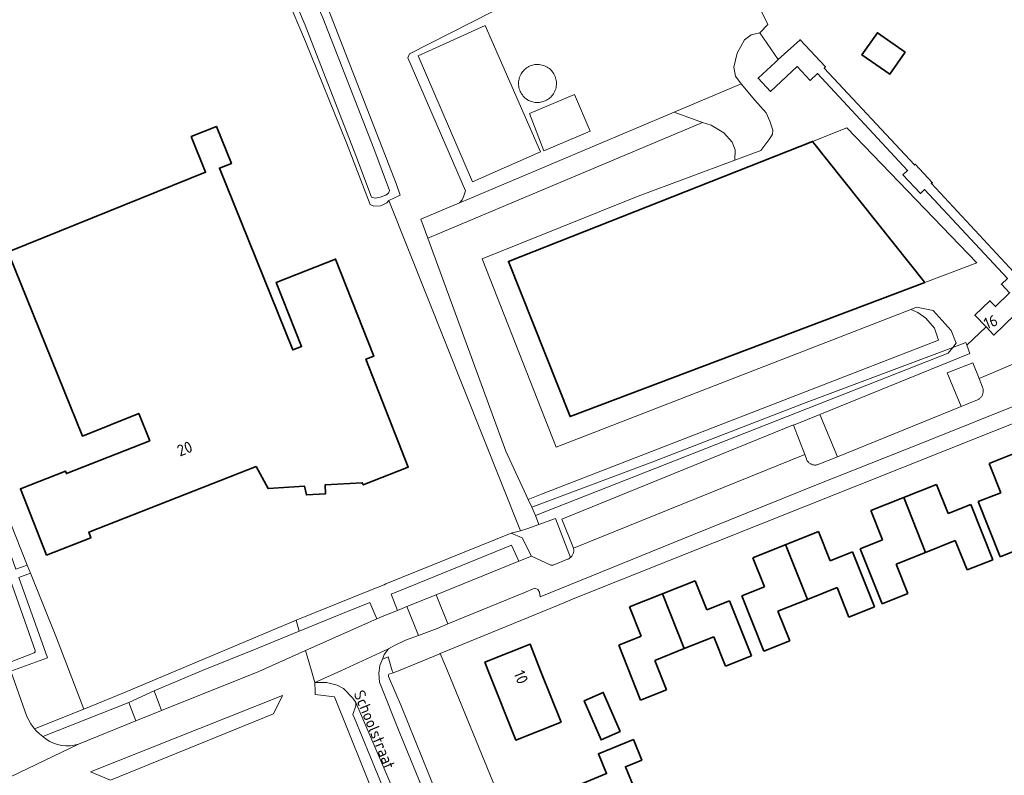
# Model space of a CAD drawing. Header units: metres. Extents: x 244832 to 245816, y 594581 to 595225.
# Tile 14 of 34: x 245147 to 245302, y 594984 to 595103. Entities that reach past the tile are written whole.
import ezdxf
from ezdxf.enums import TextEntityAlignment as Align

# ---------------------------------------------------------------- set-up
doc = ezdxf.new("R2010")
doc.units = ezdxf.units.M
for name, color, linetype, lineweight in [('B-XX-GR-GROENVOORZIENING-GV', 80, 'Continuous', 18), ('B-XX-OG-BEBOUWING-GV', 7, 'Continuous', 35), ('B-XX-OG-BEBOUWING-T18', 10, 'Continuous', 18), ('B-XX-OG-BEBOUWING_BASSIN-GV', 7, 'Continuous', 35), ('B-XX-OG-TERREIN_ERF-GV', 7, 'Continuous', 18), ('B-XX-OG-TOPOGRAFIE-T18', 10, 'Continuous', 18), ('B-XX-OG-WATER-GV', 130, 'Continuous', 18), ('B-XX-OG-WATER_SLOOT-GV', 120, 'Continuous', 18), ('B-XX-VH-ONVERHARD-GV', 252, 'Continuous', 18), ('B-XX-VH-VERHARDING_GESLOTEN-GV', 252, 'Continuous', 18), ('B-XX-VH-VERHARDING_OPEN-GV', 252, 'Continuous', 18), ('N-WE-KG-NIEUWE_BOUWEN-G', 7, 'Continuous', 35)]:
    doc.layers.add(name, color=color, linetype=linetype, lineweight=lineweight)
doc.styles.add('NLCS-ISO-M-T18', font='NLCS-ISO.ttf', dxfattribs={"height": 1.8})

msp = doc.modelspace()

# ---------------------------------------------------------------- linework, layer by layer
at = {"layer": 'B-XX-GR-GROENVOORZIENING-GV', "color": 252}
for points in [[(245221.45, 595103.84), (245208.45, 595097.23), (245208.17, 595096.6), (245217.26, 595075.61), (245216.92, 595074.69), (245216.75, 595074.24), (245216.31, 595073.72), (245217.81, 595074.36), (245250.12, 595088.02), (245260.71, 595092.5), (245259.81, 595093.69), (245259.51, 595095.11), (245260.07, 595097.31), (245261.23, 595099.43), (245262.24, 595100.21), (245263.63, 595100.55), (245264.88, 595101.86), (245262.33, 595107.08)], [(245195.25, 595105.25), (245206.32, 595076.78), (245206.94, 595074.93), (245205.16, 595074.1), (245225.93, 595022.03), (245226.92, 595022.35), (245228.82, 595023.05), (245228.29, 595024.49), (245227.69, 595025.78), (245227.12, 595027.01), (245223.63, 595034.58), (245211.3, 595068.19), (245210.22, 595071.15), (245216.31, 595073.72), (245216.75, 595074.24), (245216.92, 595074.69), (245217.26, 595075.61), (245208.17, 595096.6), (245208.45, 595097.23), (245221.45, 595103.84)]]:
    msp.add_lwpolyline(points, dxfattribs=at)
for points in [[(245209.78, 595096.91), (245220.36, 595101.68), (245229.05, 595081.79), (245218.37, 595077.05)], [(245228.42, 595095.55), (245228.64, 595095.55), (245228.86, 595095.54), (245229.08, 595095.51), (245229.29, 595095.46), (245229.5, 595095.41), (245229.71, 595095.33), (245229.91, 595095.24), (245230.1, 595095.14), (245230.29, 595095.02), (245230.46, 595094.89), (245230.63, 595094.74), (245230.78, 595094.59), (245230.93, 595094.42), (245231.06, 595094.24), (245231.17, 595094.06), (245231.28, 595093.87), (245231.37, 595093.67), (245231.44, 595093.46), (245231.5, 595093.25), (245231.54, 595093.03), (245231.57, 595092.82), (245231.58, 595092.6), (245231.58, 595092.38), (245231.56, 595092.16), (245231.52, 595091.94), (245231.47, 595091.73), (245231.4, 595091.52), (245231.32, 595091.32), (245231.23, 595091.12), (245231.11, 595090.93), (245230.99, 595090.75), (245230.85, 595090.58), (245230.7, 595090.42), (245230.54, 595090.27), (245230.37, 595090.13), (245230.19, 595090.01), (245230, 595089.9), (245229.81, 595089.8), (245228.9, 595089.56), (245228.68, 595089.55), (245228.46, 595089.55), (245228.24, 595089.57), (245228.02, 595089.6), (245227.81, 595089.65), (245227.6, 595089.72), (245227.4, 595089.8), (245227.2, 595089.89), (245227.01, 595090), (245226.83, 595090.12), (245226.66, 595090.26), (245226.49, 595090.41), (245226.35, 595090.57), (245226.21, 595090.74), (245226.08, 595090.92), (245225.97, 595091.11), (245225.87, 595091.3), (245225.79, 595091.5), (245225.72, 595091.71), (245225.66, 595091.93), (245225.63, 595092.14), (245225.61, 595092.36), (245225.6, 595092.58), (245225.61, 595092.8), (245225.64, 595093.02), (245225.68, 595093.23), (245225.73, 595093.44), (245225.81, 595093.65), (245225.89, 595093.85), (245226, 595094.05), (245226.11, 595094.23), (245226.24, 595094.41), (245226.38, 595094.57), (245226.54, 595094.73), (245226.7, 595094.88), (245226.88, 595095.01), (245227.06, 595095.13), (245227.25, 595095.23), (245227.45, 595095.33), (245227.66, 595095.4), (245227.87, 595095.46), (245227.99, 595095.49), (245228.2, 595095.53)], [(245262.84, 595089.9), (245260.71, 595092.5), (245250.12, 595088.02), (245254.58, 595086.38), (245255.95, 595085.97), (245257.94, 595084.8), (245259.25, 595083.28), (245259.73, 595082.08), (245259.7, 595080.46), (245263.81, 595081.99), (245265.22, 595083.89), (245265.64, 595084.55), (245265.65, 595085.21), (245265.18, 595086.59), (245264.65, 595087.92)], [(245227.35, 595087.84), (245234.4, 595090.8), (245236.87, 595085.05), (245229.57, 595081.92)], [(245254.58, 595086.38), (245250.12, 595088.02), (245217.81, 595074.36), (245216.31, 595073.72), (245210.22, 595071.15), (245211.3, 595068.19), (245213.57, 595069.13)], [(245255.95, 595085.97), (245254.58, 595086.38), (245213.57, 595069.13), (245211.3, 595068.19), (245223.63, 595034.58), (245227.12, 595027.01), (245229.23, 595027.82), (245291.79, 595052.11), (245291.79, 595052.11), (245291.79, 595052.11), (245291.15, 595054.01), (245289.79, 595055.59), (245288.53, 595056.48), (245287.4, 595056.94), (245231.55, 595035.22), (245219.88, 595064.94), (245244.45, 595074.8), (245259.7, 595080.46), (245259.73, 595082.08), (245259.25, 595083.28), (245257.94, 595084.8)], [(245290.96, 595056.75), (245288.3, 595057.29), (245287.4, 595056.94), (245288.53, 595056.48), (245289.79, 595055.59), (245291.15, 595054.01), (245291.79, 595052.11), (245291.79, 595052.11), (245291.79, 595052.11), (245229.23, 595027.82), (245227.12, 595027.01), (245227.69, 595025.78), (245246.77, 595032.94), (245270.53, 595042.13), (245294.04, 595050.96), (245294.57, 595051.62), (245293.75, 595053.63)], [(245293.28, 595050.03), (245294.04, 595050.96), (245270.53, 595042.13), (245246.77, 595032.94), (245227.69, 595025.78), (245228.29, 595024.49)], [(245298.18, 595046.07), (245297.18, 595048.55), (245293.17, 595046.93), (245295.36, 595041.65), (245297.91, 595042.7), (245298.01, 595042.75), (245298.11, 595042.8), (245298.2, 595042.86), (245298.29, 595042.93), (245298.37, 595043), (245298.45, 595043.08), (245298.52, 595043.16), (245298.58, 595043.25), (245298.64, 595043.35), (245298.69, 595043.44), (245298.73, 595043.55), (245298.77, 595043.65), (245298.79, 595043.76), (245298.81, 595043.86), (245298.83, 595043.97), (245298.83, 595044.08), (245298.83, 595044.19), (245298.82, 595044.3), (245298.8, 595044.41), (245298.77, 595044.52), (245298.73, 595044.62), (245298.71, 595044.67)], [(245275.85, 595033.7), (245273.1, 595040.37), (245268.94, 595038.71), (245270.71, 595034.09), (245270.96, 595033.39), (245271, 595033.29), (245271.05, 595033.19), (245271.1, 595033.1), (245271.16, 595033.01), (245271.22, 595032.93), (245271.3, 595032.85), (245271.37, 595032.77), (245271.46, 595032.7), (245271.54, 595032.64), (245271.64, 595032.59), (245271.73, 595032.54), (245271.83, 595032.5), (245271.93, 595032.47), (245272.04, 595032.44), (245272.14, 595032.43), (245272.25, 595032.42), (245272.36, 595032.41), (245272.46, 595032.42), (245272.57, 595032.44), (245272.67, 595032.46), (245272.78, 595032.49), (245272.88, 595032.53), (245272.92, 595032.55)], [(245142.11, 595031.9), (245140.92, 595031.43), (245146.4, 595016), (245148.17, 595016.64)], [(245233.78, 595017.83), (245231.42, 595024.01), (245228.82, 595023.05), (245226.92, 595022.35), (245225.93, 595022.03), (245224.46, 595021.69), (245226.18, 595020.96), (245227.66, 595018.08), (245230.7, 595016.65), (245230.88, 595016.63), (245231.07, 595016.66), (245233.31, 595017.56), (245233.42, 595017.6), (245233.51, 595017.65), (245233.61, 595017.7), (245233.7, 595017.77)], [(245225.63, 595017.26), (245224.51, 595019.77), (245209.69, 595013.77), (245205.56, 595012.09), (245206.51, 595009.5), (245207.99, 595010.1), (245212.62, 595011.98)], [(245148.69, 595015.37), (245146.86, 595014.72), (245151.37, 595002.03), (245145.59, 594999.93), (245148.12, 594992.81), (245148.42, 594992.2), (245148.77, 594991.61), (245149.17, 594991.05), (245149.36, 594990.83), (245157.09, 594993.94), (245152.82, 595005.19)], [(245203.27, 595008.18), (245202.15, 595010.77), (245197.88, 595009.01), (245191.04, 595006.22), (245184.53, 595003.58), (245175.65, 595000), (245168.17, 594996.81), (245169.34, 594993.74), (245184.67, 594999.88), (245192.05, 595003.18)], [(245214.39, 595000), (245213.28, 595002.72), (245213.21, 595002.69), (245206.67, 595000), (245205.83, 594999.69), (245205.15, 594999.44), (245205.1, 594999.37), (245205.1, 594999.2), (245205.13, 594999.07), (245207.13, 594994.48), (245213.71, 594978.1), (245213.77, 594977.97), (245222.02, 594981.37)], [(245165.3, 594992.12), (245164.19, 594995.02), (245150.63, 594989.62), (245151.16, 594989.21), (245151.73, 594988.87), (245152.33, 594988.59), (245152.96, 594988.38), (245153.62, 594988.24), (245154.28, 594988.18), (245154.94, 594988.18), (245155.6, 594988.27), (245156.25, 594988.42)]]:
    msp.add_lwpolyline(points, close=True, dxfattribs=at)
at = {"layer": 'B-XX-OG-BEBOUWING-GV', "color": 252}
for points in [[(245286.53, 595097.49), (245282.15, 595100.55), (245279.72, 595097.07), (245284.11, 595094.01)], [(245229.09, 595000), (245227.42, 595004.2), (245220.3, 595001.37), (245220.84, 595000), (245225.19, 594989.07), (245232.31, 594991.91)], [(245241.63, 594990.41), (245238.96, 594996.58), (245235.95, 594995.28), (245238.62, 594989.11)], [(245245.05, 594985.93), (245243.71, 594989.18), (245238.19, 594986.89), (245239.48, 594983.78), (245229, 594979.43), (245230.51, 594975.8), (245232.15, 594976.48), (245234.8, 594970.08), (245242.41, 594973.23), (245239.74, 594979.67), (245243.9, 594981.39), (245242.46, 594984.86)]]:
    msp.add_lwpolyline(points, close=True, dxfattribs=at)
for points in [[(245303.67, 595062.81), (245290.65, 595076.8), (245290.8, 595076.93), (245288.11, 595079.83), (245287.99, 595079.71), (245273.79, 595094.98), (245273.97, 595095.15), (245269.97, 595099.44), (245266.53, 595096.31), (245266.09, 595095.91), (245263.36, 595093.38), (245265.3, 595091.29), (245269.52, 595095.22), (245271.55, 595093.04), (245272.71, 595094.11), (245286.91, 595078.85), (245286.18, 595078.17), (245288.92, 595075.22), (245289.58, 595075.84), (245302.63, 595061.81), (245301.7, 595060.9), (245302.99, 595059.56), (245300.75, 595057.39), (245299.87, 595058.3), (245297.51, 595056.02), (245299.29, 595054.18), (245300.51, 595052.91), (245307.24, 595059.42)], [(245145.26, 595065.83), (245156.88, 595036.97), (245165.77, 595040.55), (245167.5, 595036.24), (245154.36, 595031.08), (245154.21, 595031.46), (245147.12, 595028.68), (245151.23, 595018.22), (245158.23, 595020.97), (245157.9, 595021.84), (245184.24, 595032.18), (245186.16, 595028.72), (245191.89, 595029.08), (245192.17, 595027.7), (245195.2, 595027.9), (245195.12, 595029.28), (245200.98, 595029.64), (245201.15, 595029.31), (245208.23, 595032.09), (245201.56, 595049.09), (245202.79, 595049.57), (245196.79, 595064.88), (245187.44, 595061.21), (245191.41, 595051.09), (245190.02, 595050.55), (245178.48, 595079.21), (245180.36, 595079.96), (245178.01, 595085.78), (245174.03, 595084.18), (245176.3, 595078.55), (245145.62, 595066.19)]]:
    msp.add_lwpolyline(points, dxfattribs=at)
at = {"layer": 'B-XX-OG-BEBOUWING_BASSIN-GV', "color": 252}
msp.add_lwpolyline([(245289.64, 595061.18), (245271.94, 595083.42), (245224.01, 595064.5), (245233.72, 595040.05)], close=True, dxfattribs=at)
at = {"layer": 'B-XX-OG-TERREIN_ERF-GV', "color": 252}
for points in [[(245142.11, 595031.9), (245148.17, 595016.64), (245148.69, 595015.37), (245152.82, 595005.19), (245157.09, 594993.94), (245163.54, 594996.56), (245190.59, 595007.97), (245202.56, 595012.81), (245204.43, 595013.56), (245204.71, 595013.68), (245224.46, 595021.69), (245225.93, 595022.03), (245205.16, 595074.1), (245204.85, 595073.73), (245203.9, 595073.27), (245202.8, 595073.2), (245202.24, 595073.5), (245198.51, 595083.21), (245192.06, 595099.16), (245189.07, 595106.27)], [(245262.33, 595107.08), (245264.88, 595101.86), (245263.63, 595100.55), (245266.53, 595096.31), (245269.97, 595099.44), (245273.97, 595095.15), (245273.79, 595094.98), (245287.99, 595079.71), (245288.11, 595079.83), (245290.8, 595076.93), (245290.65, 595076.8), (245303.67, 595062.81)], [(245145.62, 595066.19), (245176.3, 595078.55), (245174.03, 595084.18), (245178.01, 595085.78), (245180.36, 595079.96), (245178.48, 595079.21), (245190.02, 595050.55), (245191.41, 595051.09), (245187.44, 595061.21), (245196.79, 595064.88), (245202.79, 595049.57), (245201.56, 595049.09), (245208.23, 595032.09), (245201.15, 595029.31), (245200.98, 595029.64), (245195.12, 595029.28), (245195.2, 595027.9), (245192.17, 595027.7), (245191.89, 595029.08), (245186.16, 595028.72), (245184.24, 595032.18), (245157.9, 595021.84), (245158.23, 595020.97), (245151.23, 595018.22), (245147.12, 595028.68), (245154.21, 595031.46), (245154.36, 595031.08), (245167.5, 595036.24), (245165.77, 595040.55), (245156.88, 595036.97), (245145.26, 595065.83)], [(245315.26, 595043.66), (245234.47, 595011.43), (245231.72, 595010.3), (245213.28, 595002.72), (245214.39, 595000), (245222.02, 594981.37), (245223.37, 594978.06), (245239.34, 594939.06), (245239.5, 594938.67), (245247.79, 594941.95), (245257.16, 594945.85), (245256.98, 594946.19), (245291.12, 594959.81), (245330.96, 594976.16)]]:
    msp.add_lwpolyline(points, dxfattribs=at)
for points in [[(245284.11, 595094.01), (245279.72, 595097.07), (245282.15, 595100.55), (245286.53, 595097.49)], [(245232.31, 594991.91), (245225.19, 594989.07), (245220.84, 595000), (245220.3, 595001.37), (245227.42, 595004.2), (245229.09, 595000)], [(245241.63, 594990.41), (245238.62, 594989.11), (245235.95, 594995.28), (245238.96, 594996.58)], [(245242.41, 594973.23), (245234.8, 594970.08), (245232.15, 594976.48), (245230.51, 594975.8), (245229, 594979.43), (245239.48, 594983.78), (245238.19, 594986.89), (245243.71, 594989.18), (245245.05, 594985.93), (245242.46, 594984.86), (245243.9, 594981.39), (245239.74, 594979.67)]]:
    msp.add_lwpolyline(points, close=True, dxfattribs=at)
at = {"layer": 'B-XX-OG-WATER-GV', "color": 252}
msp.add_lwpolyline([(245192.63, 595107.9), (245191.97, 595108.13), (245191.59, 595108.11), (245190.79, 595107.91), (245190.32, 595107.52), (245190.04, 595107.15), (245189.87, 595106.71), (245191.99, 595101.76), (245199.98, 595081.21), (245202.44, 595074.65), (245203.02, 595074.47), (245203.82, 595074.61), (245204.71, 595074.95), (245205.11, 595075.29), (245205.25, 595075.7), (245202.78, 595082.28), (245194.77, 595102.9)], close=True, dxfattribs=at)
at = {"layer": 'B-XX-OG-WATER_SLOOT-GV', "color": 252}
for points in [[(245191.14, 595109.68), (245191.09, 595109.68), (245190.16, 595109.4), (245189.69, 595109.05), (245189.29, 595108.47), (245188.95, 595107.64), (245188.97, 595106.97), (245189.07, 595106.27), (245192.06, 595099.16), (245198.51, 595083.21), (245202.24, 595073.5), (245202.8, 595073.2), (245203.9, 595073.27), (245204.85, 595073.73), (245205.16, 595074.1), (245206.94, 595074.93), (245206.32, 595076.78), (245195.25, 595105.25), (245194, 595108.09), (245193.76, 595108.63), (245193.17, 595109.23), (245192.46, 595109.61)], [(245191.59, 595108.11), (245191.97, 595108.13), (245192.63, 595107.9), (245194.77, 595102.9), (245202.78, 595082.28), (245205.25, 595075.7), (245205.11, 595075.29), (245204.71, 595074.95), (245203.82, 595074.61), (245203.02, 595074.47), (245202.44, 595074.65), (245199.98, 595081.21), (245191.99, 595101.76), (245189.87, 595106.71), (245190.04, 595107.15), (245190.32, 595107.52), (245190.79, 595107.91)]]:
    msp.add_lwpolyline(points, close=True, dxfattribs=at)
at = {"layer": 'B-XX-VH-ONVERHARD-GV', "color": 252}
msp.add_lwpolyline([(245229.05, 595081.79), (245220.36, 595101.68), (245209.78, 595096.91), (245218.37, 595077.05)], close=True, dxfattribs=at)
at = {"layer": 'B-XX-VH-VERHARDING_GESLOTEN-GV', "color": 252}
for points in [[(245311.27, 595051.63), (245298.18, 595046.07), (245298.71, 595044.67), (245298.73, 595044.62), (245298.77, 595044.52), (245298.8, 595044.41), (245298.82, 595044.3), (245298.83, 595044.19), (245298.83, 595044.08), (245298.83, 595043.97), (245298.81, 595043.86), (245298.79, 595043.76), (245298.77, 595043.65), (245298.73, 595043.55), (245298.69, 595043.44), (245298.64, 595043.35), (245298.58, 595043.25), (245298.52, 595043.16), (245298.45, 595043.08), (245298.37, 595043), (245298.29, 595042.93), (245298.2, 595042.86), (245298.11, 595042.8), (245298.01, 595042.75), (245297.91, 595042.7), (245295.36, 595041.65), (245275.85, 595033.7), (245272.92, 595032.55), (245272.88, 595032.53), (245272.78, 595032.49), (245272.67, 595032.46), (245272.57, 595032.44), (245272.46, 595032.42), (245272.36, 595032.41), (245272.25, 595032.42), (245272.14, 595032.43), (245272.04, 595032.44), (245271.93, 595032.47), (245271.83, 595032.5), (245271.73, 595032.54), (245271.64, 595032.59), (245271.54, 595032.64), (245271.46, 595032.7), (245271.37, 595032.77), (245271.3, 595032.85), (245271.22, 595032.93), (245271.16, 595033.01), (245271.1, 595033.1), (245271.05, 595033.19), (245271, 595033.29), (245270.96, 595033.39), (245270.71, 595034.09), (245234.27, 595019.31), (245234.29, 595019.21), (245234.3, 595019.1), (245234.31, 595018.99), (245234.3, 595018.89), (245234.3, 595018.78), (245234.28, 595018.67), (245234.25, 595018.56), (245234.22, 595018.46), (245234.17, 595018.35), (245234.13, 595018.26), (245234.07, 595018.16), (245234.01, 595018.07), (245233.94, 595017.99), (245233.86, 595017.91), (245233.78, 595017.83), (245233.7, 595017.77), (245233.61, 595017.7), (245233.51, 595017.65), (245233.42, 595017.6), (245233.31, 595017.56), (245231.07, 595016.66), (245230.88, 595016.63), (245230.7, 595016.65), (245227.66, 595018.08), (245225.63, 595017.26), (245212.62, 595011.98), (245214.49, 595007.37), (245226.44, 595012.27), (245228.17, 595013.03), (245228.67, 595012.79), (245228.89, 595012.4), (245229.03, 595011.67), (245253.17, 595021.48), (245272.82, 595029.42), (245289.52, 595036), (245313.45, 595045.64)], [(245137.36, 595037.33), (245149.45, 595003.17), (245149.46, 595003.08), (245149.45, 595003), (245149.41, 595002.92), (245149.36, 595002.86), (245149.28, 595002.81), (245145.51, 595001.37)], [(245145.59, 594999.93), (245151.37, 595002.03), (245146.86, 595014.72), (245148.69, 595015.37), (245148.17, 595016.64), (245146.4, 595016)], [(245142.79, 594981.97), (245156.25, 594988.42), (245155.6, 594988.27), (245154.94, 594988.18), (245154.28, 594988.18), (245153.62, 594988.24), (245152.96, 594988.38), (245152.33, 594988.59), (245151.73, 594988.87), (245151.16, 594989.21), (245150.63, 594989.62), (245150.1, 594990.06), (245149.61, 594990.54), (245149.36, 594990.83), (245149.17, 594991.05), (245148.77, 594991.61), (245148.42, 594992.2), (245148.12, 594992.81), (245145.59, 594999.93)]]:
    msp.add_lwpolyline(points, dxfattribs=at)
for points in [[(245209.83, 595005.57), (245207.99, 595010.1), (245206.51, 595009.5), (245204.12, 595008.53), (245203.27, 595008.18), (245192.05, 595003.18), (245192.97, 595000), (245193.51, 594998.12), (245197.6, 595000), (245205.13, 595003.46), (245205.94, 595003.95), (245207.82, 595004.82)], [(245204.46, 595002.55), (245205.13, 595003.46), (245197.6, 595000), (245193.51, 594998.12), (245195.33, 594998.12), (245197.01, 594997.74), (245198.05, 594997.18), (245199.51, 594995.7), (245199.99, 594994.98), (245204.55, 594984.34), (245210.02, 594971.63), (245214.49, 594959.1), (245216.98, 594953), (245220.21, 594944.84), (245223.02, 594938.29), (245227.43, 594939.31), (245218.16, 594962.74), (245206.89, 594990.14), (245203.68, 594998.21), (245203.58, 594999.63), (245203.64, 595000), (245203.77, 595000.81), (245204.18, 595001.84), (245204.23, 595001.95)]]:
    msp.add_lwpolyline(points, close=True, dxfattribs=at)
at = {"layer": 'B-XX-VH-VERHARDING_OPEN-GV', "color": 252}
for points in [[(245266.53, 595096.31), (245263.63, 595100.55), (245262.24, 595100.21), (245261.23, 595099.43), (245260.07, 595097.31), (245259.51, 595095.11), (245259.81, 595093.69), (245260.71, 595092.5), (245262.84, 595089.9), (245264.65, 595087.92), (245265.18, 595086.59), (245265.65, 595085.21), (245265.64, 595084.55), (245265.22, 595083.89), (245263.81, 595081.99), (245259.7, 595080.46), (245244.45, 595074.8), (245219.88, 595064.94), (245231.55, 595035.22), (245287.4, 595056.94), (245288.3, 595057.29), (245290.96, 595056.75), (245293.75, 595053.63), (245294.57, 595051.62), (245294.04, 595050.96), (245296.08, 595051.73), (245296.25, 595051.32), (245299.29, 595054.18), (245297.51, 595056.02), (245299.87, 595058.3), (245300.75, 595057.39), (245302.99, 595059.56), (245301.7, 595060.9), (245302.63, 595061.81), (245289.58, 595075.84), (245288.92, 595075.22), (245286.18, 595078.17), (245286.91, 595078.85), (245272.71, 595094.11), (245271.55, 595093.04), (245269.52, 595095.22), (245265.3, 595091.29), (245263.36, 595093.38), (245266.09, 595095.91)], [(245228.86, 595095.54), (245228.64, 595095.55), (245228.42, 595095.55), (245228.2, 595095.53), (245227.99, 595095.49), (245227.87, 595095.46), (245227.66, 595095.4), (245227.45, 595095.33), (245227.25, 595095.23), (245227.06, 595095.13), (245226.88, 595095.01), (245226.7, 595094.88), (245226.54, 595094.73), (245226.38, 595094.57), (245226.24, 595094.41), (245226.11, 595094.23), (245226, 595094.05), (245225.89, 595093.85), (245225.81, 595093.65), (245225.73, 595093.44), (245225.68, 595093.23), (245225.64, 595093.02), (245225.61, 595092.8), (245225.6, 595092.58), (245225.61, 595092.36), (245225.63, 595092.14), (245225.66, 595091.93), (245225.72, 595091.71), (245225.79, 595091.5), (245225.87, 595091.3), (245225.97, 595091.11), (245226.08, 595090.92), (245226.21, 595090.74), (245226.35, 595090.57), (245226.49, 595090.41), (245226.66, 595090.26), (245226.83, 595090.12), (245227.01, 595090), (245227.2, 595089.89), (245227.4, 595089.8), (245227.6, 595089.72), (245227.81, 595089.65), (245228.02, 595089.6), (245228.24, 595089.57), (245228.46, 595089.55), (245228.68, 595089.55), (245228.9, 595089.56), (245229.81, 595089.8), (245230, 595089.9), (245230.19, 595090.01), (245230.37, 595090.13), (245230.54, 595090.27), (245230.7, 595090.42), (245230.85, 595090.58), (245230.99, 595090.75), (245231.11, 595090.93), (245231.23, 595091.12), (245231.32, 595091.32), (245231.4, 595091.52), (245231.47, 595091.73), (245231.52, 595091.94), (245231.56, 595092.16), (245231.58, 595092.38), (245231.58, 595092.6), (245231.57, 595092.82), (245231.54, 595093.03), (245231.5, 595093.25), (245231.44, 595093.46), (245231.37, 595093.67), (245231.28, 595093.87), (245231.17, 595094.06), (245231.06, 595094.24), (245230.93, 595094.42), (245230.78, 595094.59), (245230.63, 595094.74), (245230.46, 595094.89), (245230.29, 595095.02), (245230.1, 595095.14), (245229.91, 595095.24), (245229.71, 595095.33), (245229.5, 595095.41), (245229.29, 595095.46), (245229.08, 595095.51)], [(245236.87, 595085.05), (245234.4, 595090.8), (245227.35, 595087.84), (245229.57, 595081.92)], [(245271.94, 595083.42), (245277.33, 595085.55), (245297.84, 595064.28), (245289.64, 595061.18), (245233.72, 595040.05), (245224.01, 595064.5)], [(245297.84, 595064.28), (245277.33, 595085.55), (245271.94, 595083.42), (245289.64, 595061.18)], [(245314.52, 595052.93), (245315.02, 595053.61), (245314.49, 595054.42), (245314.22, 595054.85), (245308.73, 595060.88), (245307.24, 595059.42), (245300.51, 595052.91), (245299.29, 595054.18), (245296.25, 595051.32), (245296.71, 595049.99), (245273.1, 595040.37), (245275.85, 595033.7), (245295.36, 595041.65), (245293.17, 595046.93), (245297.18, 595048.55), (245298.18, 595046.07), (245311.27, 595051.63)], [(245296.25, 595051.32), (245296.08, 595051.73), (245294.04, 595050.96), (245293.28, 595050.03), (245228.29, 595024.49), (245228.82, 595023.05), (245231.42, 595024.01), (245233.78, 595017.83), (245233.86, 595017.91), (245233.94, 595017.99), (245234.01, 595018.07), (245234.07, 595018.16), (245234.13, 595018.26), (245234.17, 595018.35), (245234.22, 595018.46), (245234.25, 595018.56), (245234.28, 595018.67), (245234.3, 595018.78), (245234.3, 595018.89), (245234.31, 595018.99), (245234.3, 595019.1), (245234.29, 595019.21), (245234.27, 595019.31), (245232.44, 595023.88), (245237.23, 595025.83), (245268.93, 595038.74), (245268.94, 595038.71), (245273.1, 595040.37), (245296.71, 595049.99)], [(245268.94, 595038.71), (245268.93, 595038.74), (245237.23, 595025.83), (245232.44, 595023.88), (245234.27, 595019.31), (245270.71, 595034.09)], [(245226.18, 595020.96), (245224.46, 595021.69), (245204.71, 595013.68), (245204.43, 595013.56), (245202.56, 595012.81), (245190.59, 595007.97), (245191.03, 595006.26), (245191.04, 595006.22), (245197.88, 595009.01), (245202.15, 595010.77), (245203.27, 595008.18), (245204.12, 595008.53), (245206.51, 595009.5), (245205.56, 595012.09), (245209.69, 595013.77), (245224.51, 595019.77), (245225.63, 595017.26), (245227.66, 595018.08)], [(245214.49, 595007.37), (245212.62, 595011.98), (245207.99, 595010.1), (245209.83, 595005.57), (245212.77, 595006.67)], [(245175.65, 595000), (245184.53, 595003.58), (245191.04, 595006.22), (245191.03, 595006.26), (245190.59, 595007.97), (245163.54, 594996.56), (245157.09, 594993.94), (245149.36, 594990.83), (245149.61, 594990.54), (245150.1, 594990.06), (245150.63, 594989.62), (245164.19, 594995.02), (245168.17, 594996.81)], [(245205.8, 594977.8), (245199.77, 594992.5), (245199.48, 594993.12), (245199.98, 594994.49), (245199.99, 594994.98), (245199.51, 594995.7), (245198.05, 594997.18), (245197.01, 594997.74), (245195.33, 594998.12), (245193.51, 594998.12), (245193.58, 594996.78), (245193.57, 594996.23), (245196.6, 594995.9), (245203.27, 594979.29), (245211.77, 594958.45), (245213.07, 594957.89), (245218.62, 594942.9), (245219.24, 594942.36), (245222.07, 594937.87), (245223.02, 594938.29), (245220.21, 594944.84), (245216.98, 594953), (245214.49, 594959.1), (245213.11, 594959.7)], [(245186.97, 594993.23), (245188.43, 594996.09), (245158.15, 594984.09), (245161.3, 594982.75)], [(245168.17, 594996.81), (245164.19, 594995.02), (245165.3, 594992.12), (245169.34, 594993.74)], [(245204.55, 594984.34), (245199.99, 594994.98), (245199.98, 594994.49), (245199.48, 594993.12), (245199.77, 594992.5), (245205.8, 594977.8), (245213.11, 594959.7), (245214.49, 594959.1), (245210.02, 594971.63)]]:
    msp.add_lwpolyline(points, close=True, dxfattribs=at)
for points in [[(245313.45, 595045.64), (245289.52, 595036), (245272.82, 595029.42), (245253.17, 595021.48), (245229.03, 595011.67), (245228.89, 595012.4), (245228.67, 595012.79), (245228.17, 595013.03), (245226.44, 595012.27), (245214.49, 595007.37), (245212.77, 595006.67), (245209.83, 595005.57), (245207.82, 595004.82), (245205.94, 595003.95), (245205.13, 595003.46), (245204.46, 595002.55), (245204.23, 595001.95), (245204.18, 595001.84), (245205.09, 595002.19), (245205.71, 595000), (245205.83, 594999.69), (245206.67, 595000), (245213.21, 595002.69), (245213.28, 595002.72), (245231.72, 595010.3), (245234.47, 595011.43), (245315.26, 595043.66)], [(245145.51, 595001.37), (245149.28, 595002.81), (245149.36, 595002.86), (245149.41, 595002.92), (245149.45, 595003), (245149.46, 595003.08), (245149.45, 595003.17), (245137.36, 595037.33)], [(245213.71, 594978.1), (245207.13, 594994.48), (245205.13, 594999.07), (245205.1, 594999.2), (245205.1, 594999.37), (245205.15, 594999.44), (245205.83, 594999.69), (245205.71, 595000), (245205.09, 595002.19), (245204.18, 595001.84), (245203.77, 595000.81), (245203.64, 595000), (245203.58, 594999.63), (245203.68, 594998.21), (245206.89, 594990.14), (245218.16, 594962.74)]]:
    msp.add_lwpolyline(points, dxfattribs=at)
at = {"layer": 'N-WE-KG-NIEUWE_BOUWEN-G', "color": 252}
for p, q in [((245299.74, 595032.66), (245310.1, 595036.79)), ((245301.58, 595028.06), (245299.74, 595032.66)), ((245281.13, 595025.23), (245291.49, 595029.37)), ((245291.49, 595029.37), (245293.32, 595024.77)), ((245289.75, 595018.66), (245286.31, 595027.3)), ((245286.31, 595027.3), (245289.75, 595018.66)), ((245298.03, 595026.65), (245301.58, 595028.06)), ((245293.32, 595024.77), (245296.87, 595026.18)), ((245296.87, 595026.18), (245300.33, 595017.5)), ((245301.49, 595017.96), (245298.03, 595026.65)), ((245282.96, 595020.64), (245281.13, 595025.23)), ((245262.52, 595017.81), (245272.87, 595021.94)), ((245272.87, 595021.94), (245274.71, 595017.34)), ((245271.14, 595011.24), (245267.69, 595019.87)), ((245267.69, 595019.87), (245271.14, 595011.24)), ((245279.42, 595019.22), (245282.96, 595020.64)), ((245282.88, 595010.54), (245279.42, 595019.22)), ((245294.42, 595020.52), (245289.75, 595018.66)), ((245296.27, 595015.88), (245294.42, 595020.52)), ((245305.55, 595019.58), (245301.49, 595017.96)), ((245264.35, 595013.21), (245262.52, 595017.81)), ((245274.71, 595017.34), (245278.25, 595018.76)), ((245278.25, 595018.76), (245281.72, 595010.07)), ((245289.75, 595018.66), (245285.09, 595016.8)), ((245285.09, 595016.8), (245286.94, 595012.16)), ((245300.33, 595017.5), (245296.27, 595015.88)), ((245243.1, 595010.06), (245253.46, 595014.19)), ((245253.46, 595014.19), (245255.29, 595009.6)), ((245260.8, 595011.79), (245264.35, 595013.21)), ((245275.81, 595013.1), (245271.14, 595011.24)), ((245277.66, 595008.45), (245275.81, 595013.1)), ((245251.72, 595003.49), (245248.28, 595012.13)), ((245248.28, 595012.13), (245251.72, 595003.49)), ((245264.27, 595003.11), (245260.8, 595011.79)), ((245286.94, 595012.16), (245282.88, 595010.54)), ((245244.93, 595005.46), (245243.1, 595010.06)), ((245255.29, 595009.6), (245258.84, 595011.01)), ((245258.84, 595011.01), (245262.3, 595002.33)), ((245271.14, 595011.24), (245266.47, 595009.37)), ((245281.72, 595010.07), (245277.66, 595008.45)), ((245266.47, 595009.37), (245268.33, 595004.73)), ((245241.39, 595004.05), (245244.93, 595005.46)), ((245256.39, 595005.35), (245251.72, 595003.49)), ((245258.24, 595000.71), (245256.39, 595005.35)), ((245244.85, 594995.36), (245241.39, 595004.05)), ((245268.33, 595004.73), (245264.27, 595003.11)), ((245251.72, 595003.49), (245247.06, 595001.63)), ((245262.3, 595002.33), (245258.24, 595000.71)), ((245247.06, 595001.63), (245248.91, 594996.98)), ((245248.91, 594996.98), (245244.85, 594995.36))]:
    msp.add_line(p, q, dxfattribs=at)

# ---------------------------------------------------------------- texts
at = {"layer": 'B-XX-OG-BEBOUWING-T18', "color": 252, "style": 'NLCS-ISO-M-T18'}
for s, rotation, p in [('16', 21.7, (245300, 595055)), ('20', 22, (245173, 595035)), ('10', 292.4, (245226, 594999))]:
    msp.add_text(s, height=1.8, rotation=rotation, dxfattribs=at).set_placement(p, align=Align.MIDDLE_CENTER)
at = {"layer": 'B-XX-OG-TOPOGRAFIE-T18', "color": 252, "style": 'NLCS-ISO-M-T18'}
msp.add_text('Schoolstraat', height=1.8, rotation=292.4, dxfattribs=at).set_placement((245202.9, 594990.73), align=Align.MIDDLE_CENTER)

doc.saveas('drawing.dxf')
